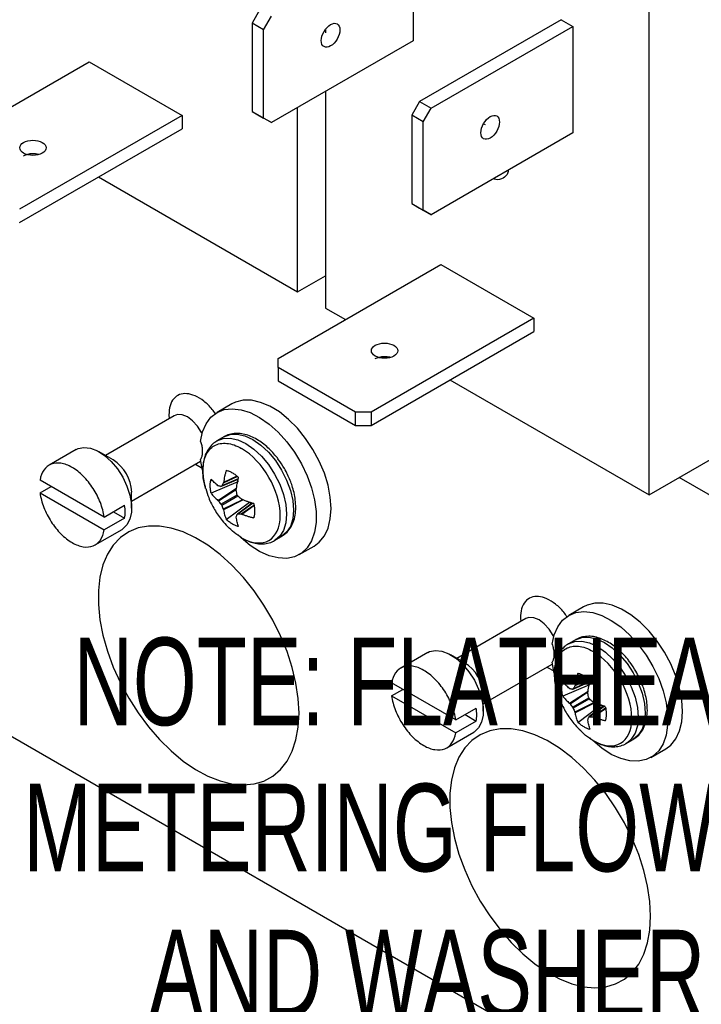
# Model space of a CAD drawing. Header units: inches. Extents: x 0.5 to 21.6, y 0.5 to 16.5.
# Tile 23 of 29: x 18.5 to 19.8, y 11.7 to 13.5. Entities that reach past the tile are written whole.
import ezdxf

# ---------------------------------------------------------------- set-up
doc = ezdxf.new("R2010")
doc.units = ezdxf.units.IN
doc.header["$LTSCALE"] = 2
doc.header["$MEASUREMENT"] = 0
doc.linetypes.add('SLD-Solid', pattern=[0])
doc.layers.add('TEXT', color=140, linetype='SLD-Solid', lineweight=25)
doc.styles.add('SLDTEXTSTYLE0', font='TXT', dxfattribs={"width": 0.7})

msp = doc.modelspace()

# ---------------------------------------------------------------- linework, layer by layer
for p, q in [((19.2656, 13.6894), (19.2656, 13.4868)), ((19.7139, 12.6238), (19.7139, 13.5767)), ((18.9744, 13.5466), (18.9594, 13.5206)), ((18.9813, 13.5079), (18.9594, 13.5206)), ((18.9594, 13.5206), (18.9594, 13.3527)), ((18.9813, 13.5079), (18.9963, 13.5339)), ((19.547, 13.5269), (19.2777, 13.3714)), ((19.547, 13.5269), (19.5689, 13.5142)), ((18.9813, 13.3401), (18.9813, 13.5079)), ((19.0987, 13.5082), (19.0987, 13.5023)), ((19.2997, 13.3588), (19.5689, 13.5142)), ((19.5689, 13.5142), (19.5689, 13.3117)), ((19.2656, 13.4868), (18.9963, 13.3314)), ((18.3408, 13.2689), (18.6497, 13.4472)), ((18.6497, 13.4472), (18.8265, 13.3451)), ((19.0987, 13.3905), (19.0987, 12.9789)), ((19.2777, 13.3714), (19.2627, 13.3455)), ((19.2777, 13.3714), (19.2997, 13.3588)), ((18.9594, 13.3527), (18.9813, 13.3401)), ((18.9594, 13.3527), (18.9744, 13.3441)), ((19.0457, 13.0096), (19.0457, 13.3599)), ((19.2847, 13.3328), (19.2997, 13.3588)), ((18.8265, 13.3451), (18.5176, 13.1668)), ((18.8265, 13.3451), (18.8265, 13.3198)), ((18.9744, 13.3441), (18.9963, 13.3314)), ((18.9963, 13.3314), (18.9813, 13.3401)), ((19.2847, 13.3328), (19.2627, 13.3455)), ((19.2627, 13.3455), (19.2627, 13.1776)), ((19.2847, 13.165), (19.2847, 13.3328)), ((19.3993, 13.3292), (19.4026, 13.3281)), ((18.5176, 13.1415), (18.8265, 13.3198)), ((19.5689, 13.3117), (19.2997, 13.1563)), ((18.6673, 13.228), (19.0457, 13.0096)), ((19.2627, 13.1776), (19.2847, 13.165)), ((19.2627, 13.1776), (19.2777, 13.1689)), ((19.2777, 13.1689), (19.2997, 13.1563)), ((19.2997, 13.1563), (19.2847, 13.165)), ((16.909, 13.0842), (20.1461, 11.2155)), ((19.009, 12.8831), (19.3179, 13.0614)), ((19.3179, 13.0614), (19.4947, 12.9594)), ((19.7139, 12.6238), (20.4521, 13.05)), ((19.0457, 13.0096), (19.0987, 13.0402)), ((19.0987, 12.9789), (19.1368, 12.9569)), ((19.4947, 12.9594), (19.1858, 12.7811)), ((19.4947, 12.9594), (19.4947, 12.9341)), ((19.1858, 12.7558), (19.4947, 12.9341)), ((19.009, 12.8658), (19.009, 12.8831)), ((19.1558, 12.7811), (19.009, 12.8658)), ((19.009, 12.8658), (19.009, 12.8405)), ((19.009, 12.8405), (19.1558, 12.7558)), ((19.3355, 12.8422), (19.7139, 12.6238)), ((18.9212, 12.7966), (18.8929, 12.7802)), ((18.8116, 12.7742), (18.6805, 12.6985)), ((18.8012, 12.7758), (18.802, 12.7687)), ((19.1858, 12.7811), (19.1558, 12.7811)), ((19.1558, 12.7558), (19.1558, 12.7811)), ((19.1858, 12.7811), (19.1858, 12.7558)), ((19.1558, 12.7558), (19.1858, 12.7558)), ((18.906, 12.7341), (18.8927, 12.7264)), ((18.6249, 12.7097), (18.5736, 12.6801)), ((18.6951, 12.69), (18.6686, 12.7053)), ((18.7305, 12.6119), (18.8616, 12.6876)), ((18.8516, 12.6818), (18.8661, 12.674)), ((18.865, 12.6705), (18.8616, 12.6911)), ((18.9314, 12.6585), (18.9046, 12.646)), ((18.9307, 12.6591), (18.905, 12.6471)), ((20.1461, 12.4403), (19.771, 12.6568)), ((18.6783, 12.5814), (18.5564, 12.6517)), ((18.5564, 12.6273), (18.5776, 12.6395)), ((18.9322, 12.6483), (18.8815, 12.6267)), ((18.901, 12.6399), (18.9331, 12.6538)), ((18.9332, 12.6543), (18.9016, 12.6406)), ((18.9317, 12.6532), (18.9322, 12.6483)), ((18.5564, 12.6273), (18.6783, 12.5569)), ((18.7305, 12.5982), (18.7305, 12.6288)), ((18.8946, 12.6131), (18.9298, 12.6362)), ((18.8953, 12.6122), (18.9295, 12.6347)), ((18.9003, 12.6059), (18.931, 12.6236)), ((18.9323, 12.6213), (18.9016, 12.6036)), ((18.6783, 12.5814), (18.7172, 12.6038)), ((18.9412, 12.6145), (18.9046, 12.5962)), ((18.9427, 12.614), (18.905, 12.595)), ((18.9103, 12.5769), (18.9543, 12.61)), ((18.9596, 12.6081), (18.9314, 12.5872)), ((18.9324, 12.5874), (18.96, 12.6079)), ((18.9385, 12.5873), (18.9628, 12.6042)), ((18.9396, 12.587), (18.9629, 12.6033)), ((18.9543, 12.61), (18.9583, 12.6071)), ((18.696, 12.5916), (18.7172, 12.5793)), ((18.7172, 12.5793), (18.6783, 12.5569)), ((18.6611, 12.5285), (18.7124, 12.5581)), ((19.0022, 12.5368), (19.0155, 12.5444)), ((19.004, 12.5379), (19.0022, 12.5368)), ((19.0489, 12.51), (19.0772, 12.5264)), ((19.5894, 12.4108), (19.5611, 12.3945)), ((19.4798, 12.3884), (19.3487, 12.3127)), ((19.4694, 12.39), (19.4702, 12.3829)), ((19.5742, 12.3483), (19.561, 12.3407)), ((19.2931, 12.3239), (19.2418, 12.2943)), ((19.3634, 12.3043), (19.3368, 12.3196)), ((19.3987, 12.2261), (19.5298, 12.3018)), ((19.5332, 12.2848), (19.5298, 12.3054)), ((19.5198, 12.2961), (19.5343, 12.2882)), ((19.3465, 12.1956), (19.2246, 12.266)), ((19.6004, 12.2625), (19.5497, 12.241)), ((19.5692, 12.2542), (19.6013, 12.2681)), ((19.6014, 12.2685), (19.5698, 12.2549)), ((19.5997, 12.2728), (19.5728, 12.2603)), ((19.5989, 12.2733), (19.5732, 12.2613)), ((19.5999, 12.2675), (19.6004, 12.2625)), ((19.2246, 12.2415), (19.2458, 12.2537)), ((19.5628, 12.2273), (19.598, 12.2505)), ((19.5636, 12.2265), (19.5977, 12.2489)), ((19.2246, 12.2415), (19.3465, 12.1711)), ((19.3987, 12.2124), (19.3987, 12.2431)), ((19.5685, 12.2202), (19.5992, 12.2379)), ((19.6006, 12.2356), (19.5698, 12.2178)), ((19.6094, 12.2288), (19.5728, 12.2104)), ((19.6109, 12.2282), (19.5732, 12.2093)), ((19.3465, 12.1956), (19.3854, 12.2181)), ((19.3642, 12.2058), (19.3854, 12.1936)), ((19.5785, 12.1911), (19.6225, 12.2243)), ((19.6278, 12.2223), (19.5996, 12.2014)), ((19.6006, 12.2016), (19.6282, 12.2222)), ((19.6068, 12.2015), (19.631, 12.2185)), ((19.6079, 12.2013), (19.6311, 12.2176)), ((19.6225, 12.2243), (19.6265, 12.2213)), ((19.3854, 12.1936), (19.3465, 12.1711)), ((19.3293, 12.1428), (19.3806, 12.1724)), ((19.6704, 12.151), (19.6837, 12.1587)), ((19.6722, 12.1521), (19.6704, 12.151)), ((19.7171, 12.1243), (19.7454, 12.1406))]:
    msp.add_line(p, q)
at = {"flags": 128}
for points in [[(18.8616, 12.7253), (18.8654, 12.7433), (18.872, 12.7587), (18.8813, 12.7711), (18.8929, 12.7802), (18.9065, 12.7857), (18.9218, 12.7875), (18.9385, 12.7856), (18.956, 12.78), (18.9738, 12.7708), (18.9917, 12.7583), (19.0089, 12.7428), (19.0252, 12.7247), (19.04, 12.7046), (19.053, 12.6828), (19.0638, 12.6601), (19.0722, 12.637), (19.078, 12.6141), (19.0809, 12.592), (19.0809, 12.5713), (19.078, 12.5526), (19.0722, 12.5363), (19.0638, 12.5229), (19.053, 12.5127), (19.04, 12.5059), (19.0252, 12.5029), (19.0089, 12.5036), (18.9917, 12.508), (18.9738, 12.5161), (18.956, 12.5276), (18.9385, 12.5421), (18.933, 12.5474)], [(19.0772, 12.5264), (19.087, 12.5337), (19.0967, 12.5456), (19.1037, 12.5605), (19.108, 12.578), (19.1095, 12.5978), (19.108, 12.6192), (19.1037, 12.6418), (19.0967, 12.6648), (19.087, 12.6878), (19.0751, 12.7101), (19.0611, 12.7311), (19.0456, 12.7503), (19.0288, 12.7671), (19.0112, 12.7812), (18.9933, 12.7921), (18.9756, 12.7995), (18.9585, 12.8034), (18.9424, 12.8034), (18.9279, 12.7998), (18.9212, 12.7966)], [(18.8644, 12.7399), (18.8632, 12.7423), (18.8556, 12.7543), (18.8464, 12.7644), (18.8365, 12.7717), (18.8265, 12.7758), (18.8174, 12.7762), (18.8116, 12.7742)], [(18.8925, 12.7263), (18.8927, 12.7264), (18.9045, 12.7308), (18.9179, 12.7313), (18.9324, 12.728), (18.9475, 12.721), (18.9626, 12.7106), (18.9771, 12.6971), (18.9905, 12.6811), (19.0022, 12.6632), (19.0119, 12.6441), (19.019, 12.6245), (19.0234, 12.6052), (19.0249, 12.5869), (19.0234, 12.5703), (19.019, 12.5561), (19.0119, 12.5448), (19.004, 12.5379)], [(18.906, 12.7341), (18.906, 12.7341), (18.9177, 12.7384), (18.9311, 12.739), (18.9456, 12.7357), (18.9607, 12.7287)], [(18.6249, 12.7097), (18.6286, 12.7115), (18.6396, 12.7138), (18.6521, 12.7123), (18.6653, 12.7072), (18.6786, 12.6986), (18.6915, 12.6871), (18.7033, 12.673), (18.7135, 12.6571), (18.7216, 12.6401), (18.7273, 12.6229), (18.7301, 12.6061), (18.7301, 12.5907), (18.7273, 12.5772), (18.7216, 12.5665), (18.7135, 12.5588), (18.7124, 12.5581)], [(18.9607, 12.7287), (18.9758, 12.7182), (18.9904, 12.7048), (19.0037, 12.6888), (19.0155, 12.6709), (19.0251, 12.6518), (19.0323, 12.6322), (19.0367, 12.6129), (19.0382, 12.5946), (19.0367, 12.578), (19.0323, 12.5637), (19.0251, 12.5524), (19.0155, 12.5444), (19.0155, 12.5444)], [(19.0486, 12.2083), (19.0471, 12.2363), (19.0428, 12.2654), (19.0357, 12.2954), (19.0259, 12.3257), (19.0135, 12.3559), (18.9988, 12.3855), (18.9819, 12.4142), (18.9632, 12.4413), (18.9428, 12.4667), (18.9212, 12.4897), (18.8986, 12.5102), (18.8754, 12.5278), (18.8519, 12.5421), (18.8285, 12.5531), (18.8056, 12.5606), (18.7834, 12.5644), (18.7624, 12.5644), (18.7428, 12.5607), (18.7249, 12.5534), (18.7091, 12.5425), (18.6955, 12.5282), (18.6844, 12.5107), (18.6759, 12.4903), (18.6702, 12.4673), (18.6673, 12.442), (18.6673, 12.4149), (18.6702, 12.3863), (18.6759, 12.3567), (18.6844, 12.3265), (18.6955, 12.2962), (18.7091, 12.2662), (18.7249, 12.237), (18.7428, 12.209), (18.7624, 12.1827), (18.7834, 12.1585), (18.8056, 12.1367), (18.8285, 12.1176), (18.8519, 12.1016), (18.8754, 12.0889), (18.8986, 12.0797), (18.9212, 12.0741), (18.9428, 12.0721), (18.9632, 12.074), (18.9819, 12.0795), (18.9988, 12.0886), (19.0135, 12.1013), (19.0259, 12.1172), (19.0357, 12.1362), (19.0428, 12.1579), (19.0471, 12.1821), (19.0486, 12.2083)], [(19.7454, 12.1406), (19.7552, 12.1479), (19.7649, 12.1598), (19.7719, 12.1747), (19.7763, 12.1923), (19.7777, 12.212), (19.7763, 12.2335), (19.7719, 12.256), (19.7649, 12.2791), (19.7552, 12.3021), (19.7433, 12.3243), (19.7294, 12.3453), (19.7138, 12.3645), (19.697, 12.3813), (19.6794, 12.3954), (19.6615, 12.4063), (19.6438, 12.4138), (19.6267, 12.4176), (19.6106, 12.4177), (19.5961, 12.4141), (19.5894, 12.4108)], [(19.5298, 12.3396), (19.5336, 12.3576), (19.5403, 12.373), (19.5495, 12.3854), (19.5611, 12.3944), (19.5747, 12.4), (19.5901, 12.4018), (19.6067, 12.3999), (19.6242, 12.3942), (19.6421, 12.385), (19.6599, 12.3725), (19.6771, 12.357), (19.6934, 12.339), (19.7082, 12.3188), (19.7212, 12.2971), (19.7321, 12.2743), (19.7405, 12.2512), (19.7462, 12.2283), (19.7491, 12.2062), (19.7491, 12.1856), (19.7462, 12.1668), (19.7405, 12.1505), (19.7321, 12.1371), (19.7212, 12.1269), (19.7082, 12.1202), (19.6934, 12.1172), (19.6771, 12.1179), (19.6599, 12.1223), (19.6421, 12.1303), (19.6242, 12.1418), (19.6067, 12.1564), (19.6012, 12.1616)], [(19.5326, 12.3541), (19.5314, 12.3565), (19.5238, 12.3685), (19.5147, 12.3786), (19.5047, 12.386), (19.4948, 12.39), (19.4856, 12.3905), (19.4798, 12.3884)], [(19.5607, 12.3406), (19.561, 12.3407), (19.5727, 12.345), (19.5861, 12.3456), (19.6006, 12.3423), (19.6157, 12.3353), (19.6308, 12.3248), (19.6453, 12.3114), (19.6587, 12.2954), (19.6705, 12.2775), (19.6801, 12.2584), (19.6872, 12.2388), (19.6916, 12.2195), (19.6931, 12.2012), (19.6916, 12.1846), (19.6872, 12.1703), (19.6801, 12.159), (19.6722, 12.1521)], [(19.5742, 12.3483), (19.5742, 12.3483), (19.5859, 12.3527), (19.5993, 12.3532), (19.6138, 12.3499), (19.6289, 12.3429)], [(19.6289, 12.3429), (19.644, 12.3325), (19.6586, 12.319), (19.672, 12.303), (19.6837, 12.2851), (19.6933, 12.266), (19.7005, 12.2464), (19.7049, 12.2271), (19.7064, 12.2088), (19.7049, 12.1922), (19.7005, 12.178), (19.6933, 12.1667), (19.6837, 12.1587), (19.6837, 12.1587)], [(19.2931, 12.3239), (19.2968, 12.3257), (19.3079, 12.328), (19.3203, 12.3266), (19.3335, 12.3214), (19.3468, 12.3129), (19.3597, 12.3013), (19.3716, 12.2872), (19.3818, 12.2714), (19.3899, 12.2544), (19.3955, 12.2371), (19.3983, 12.2204), (19.3983, 12.2049), (19.3955, 12.1915), (19.3899, 12.1807), (19.3818, 12.1731), (19.3806, 12.1724)], [(19.7168, 11.8226), (19.7154, 11.8505), (19.711, 11.8797), (19.7039, 11.9096), (19.6941, 11.9399), (19.6817, 11.9701), (19.667, 11.9998), (19.6501, 12.0284), (19.6314, 12.0556), (19.611, 12.0809), (19.5894, 12.104), (19.5668, 12.1244), (19.5436, 12.142), (19.5201, 12.1564), (19.4967, 12.1674), (19.4738, 12.1748), (19.4516, 12.1786), (19.4306, 12.1787), (19.411, 12.175), (19.3931, 12.1676), (19.3773, 12.1567), (19.3637, 12.1424), (19.3526, 12.1249), (19.3441, 12.1045), (19.3384, 12.0815), (19.3355, 12.0563), (19.3355, 12.0291), (19.3384, 12.0005), (19.3441, 11.9709), (19.3526, 11.9407), (19.3637, 11.9104), (19.3773, 11.8804), (19.3931, 11.8512), (19.411, 11.8233), (19.4306, 11.797), (19.4516, 11.7728), (19.4738, 11.7509), (19.4967, 11.7319), (19.5201, 11.7159), (19.5436, 11.7032), (19.5668, 11.6939), (19.5894, 11.6883), (19.611, 11.6864), (19.6314, 11.6882), (19.6501, 11.6937), (19.667, 11.7029), (19.6817, 11.7155), (19.6941, 11.7314), (19.7039, 11.7504), (19.711, 11.7722), (19.7154, 11.7963), (19.7168, 11.8226)]]:
    msp.add_lwpolyline(points, dxfattribs=at)
for centre in [(18.6552, 12.6261), (19.3234, 12.2404)]:
    msp.add_arc(centre, 0.0754, 2.0268, 57.9678)
for points, knots in [([(19.1086, 13.4771), (19.104, 13.4744), (19.0994, 13.4739), (19.0928, 13.4777), (19.0909, 13.4819), (19.0909, 13.4926), (19.0928, 13.499), (19.0994, 13.5104), (19.104, 13.5152), (19.1086, 13.5179)], [0, 0, 0, 0, 0.25, 0.25, 0.5, 0.5, 0.75, 0.75, 1, 1, 1, 1]), ([(19.1086, 13.5179), (19.1132, 13.5206), (19.1178, 13.521), (19.1244, 13.5172), (19.1263, 13.513), (19.1263, 13.5023), (19.1244, 13.4959), (19.1178, 13.4846), (19.1132, 13.4797), (19.1086, 13.4771)], [0, 0, 0, 0, 0.25, 0.25, 0.5, 0.5, 0.75, 0.75, 1, 1, 1, 1]), ([(19.4119, 13.3019), (19.4073, 13.2993), (19.4027, 13.2988), (19.3962, 13.3026), (19.3943, 13.3068), (19.3943, 13.3175), (19.3962, 13.3239), (19.4027, 13.3352), (19.4073, 13.3401), (19.4119, 13.3428)], [0, 0, 0, 0, 0.25, 0.25, 0.5, 0.5, 0.75, 0.75, 1, 1, 1, 1]), ([(19.4119, 13.3428), (19.4166, 13.3454), (19.4212, 13.3459), (19.4277, 13.3421), (19.4296, 13.3379), (19.4296, 13.3272), (19.4277, 13.3208), (19.4212, 13.3095), (19.4166, 13.3046), (19.4119, 13.3019)], [0, 0, 0, 0, 0.25, 0.25, 0.5, 0.5, 0.75, 0.75, 1, 1, 1, 1]), ([(18.5606, 13.2733), (18.556, 13.2706), (18.5494, 13.2691), (18.5364, 13.2691), (18.5299, 13.2706), (18.5206, 13.276), (18.5179, 13.2797), (18.5179, 13.2873), (18.5206, 13.291), (18.5252, 13.2937)], [0, 0, 0, 0, 0.25, 0.25, 0.5, 0.5, 0.75, 0.75, 1, 1, 1, 1]), ([(18.5252, 13.2937), (18.5299, 13.2964), (18.5364, 13.2979), (18.5494, 13.2979), (18.556, 13.2964), (18.5652, 13.291), (18.5679, 13.2873), (18.5679, 13.2797), (18.5652, 13.276), (18.5606, 13.2733)], [0, 0, 0, 0, 0.25, 0.25, 0.5, 0.5, 0.75, 0.75, 1, 1, 1, 1]), ([(18.5252, 13.2684), (18.5278, 13.2696), (18.533, 13.272), (18.5428, 13.2729), (18.5504, 13.2724), (18.5537, 13.2711), (18.5542, 13.2708)], [0, 0, 0, 0, 0.3108999, 0.6217998, 0.9326998, 1, 1, 1, 1]), ([(19.4463, 13.2409), (19.4461, 13.2393), (19.445, 13.232), (19.4367, 13.2252), (19.4266, 13.2214), (19.4196, 13.2241), (19.4182, 13.2247)], [0, 0, 0, 0, 0.103223, 0.4986378, 0.8940526, 1, 1, 1, 1]), ([(19.2288, 12.8875), (19.2242, 12.8849), (19.2177, 12.8833), (19.2046, 12.8833), (19.1981, 12.8849), (19.1888, 12.8902), (19.1861, 12.894), (19.1861, 12.9015), (19.1888, 12.9053), (19.1934, 12.908)], [0, 0, 0, 0, 0.25, 0.25, 0.5, 0.5, 0.75, 0.75, 1, 1, 1, 1]), ([(19.1934, 12.908), (19.1981, 12.9106), (19.2046, 12.9122), (19.2177, 12.9122), (19.2242, 12.9106), (19.2334, 12.9053), (19.2361, 12.9015), (19.2361, 12.894), (19.2334, 12.8902), (19.2288, 12.8875)], [0, 0, 0, 0, 0.25, 0.25, 0.5, 0.5, 0.75, 0.75, 1, 1, 1, 1]), ([(19.1934, 12.8826), (19.196, 12.8838), (19.2012, 12.8862), (19.211, 12.8871), (19.2186, 12.8867), (19.2219, 12.8853), (19.2224, 12.8851)], [0, 0, 0, 0, 0.3109, 0.6218, 0.9327, 1, 1, 1, 1]), ([(18.8899, 12.7775), (18.8879, 12.7805), (18.8814, 12.79), (18.8678, 12.8024), (18.8512, 12.8128), (18.8352, 12.817), (18.821, 12.8152), (18.8099, 12.8072), (18.8026, 12.7939), (18.8016, 12.7817), (18.8012, 12.7758)], [0, 0, 0, 0, 0.062297, 0.19872, 0.335143, 0.465813, 0.596483, 0.732907, 0.86933, 1, 1, 1, 1]), ([(18.8121, 12.7745), (18.8121, 12.7745), (18.8123, 12.7747), (18.8119, 12.7744), (18.8115, 12.7742)], [0, 0, 0, 0, 0.18841, 1, 1, 1, 1]), ([(19.0208, 12.6739), (19.0172, 12.6796), (19.0123, 12.6875), (19.0039, 12.6983), (18.9964, 12.7068), (18.987, 12.7158), (18.9768, 12.724), (18.9658, 12.7309), (18.9544, 12.7362), (18.9427, 12.7396), (18.9308, 12.7409), (18.9191, 12.7395), (18.9102, 12.737), (18.9061, 12.7339), (18.9052, 12.7332)], [0, 0, 0, 0, 0.118373, 0.166426, 0.24548, 0.32643, 0.41226, 0.50081, 0.591467, 0.683739, 0.777363, 0.872594, 0.970928, 1, 1, 1, 1]), ([(18.8616, 12.7253), (18.862, 12.724), (18.8628, 12.7214), (18.8637, 12.7175), (18.8644, 12.7137), (18.8648, 12.7099), (18.8648, 12.7076), (18.8648, 12.7064)], [0, 0, 0, 0, 0.201514, 0.400759, 0.599241, 0.798486, 1, 1, 1, 1]), ([(18.8926, 12.726), (18.8898, 12.7242), (18.8834, 12.7203), (18.876, 12.7109), (18.8701, 12.6992), (18.8667, 12.6859), (18.8655, 12.6718), (18.8664, 12.6574), (18.8683, 12.6455), (18.8703, 12.6384), (18.871, 12.6361)], [0, 0, 0, 0, 0.113346, 0.253089, 0.395636, 0.538702, 0.678837, 0.813206, 0.938044, 1, 1, 1, 1]), ([(18.8711, 12.6356), (18.8697, 12.6411), (18.8667, 12.6528), (18.8655, 12.6696), (18.8669, 12.6855), (18.8711, 12.6991), (18.8779, 12.7099), (18.8871, 12.7175), (18.8983, 12.7217), (18.9111, 12.7221), (18.925, 12.7192), (18.9346, 12.7143), (18.9394, 12.7118)], [0, 0, 0, 0, 0.090288, 0.191367, 0.292446, 0.393525, 0.494605, 0.595684, 0.696763, 0.797842, 0.898921, 1, 1, 1, 1]), ([(18.9394, 12.5421), (18.98, 12.5187), (19.0129, 12.5377), (19.0129, 12.6314), (18.98, 12.6884), (18.9394, 12.7118)], [0, 0, 0, 0, 0.5, 0.5, 1, 1, 1, 1]), ([(18.8648, 12.7064), (18.8648, 12.7052), (18.8648, 12.7029), (18.8644, 12.6996), (18.8637, 12.6965), (18.8628, 12.6937), (18.862, 12.692), (18.8616, 12.6911)], [0, 0, 0, 0, 0.201514, 0.400759, 0.599241, 0.798486, 1, 1, 1, 1]), ([(18.6783, 12.5814), (18.6771, 12.5903), (18.6746, 12.5997), (18.6674, 12.6183), (18.6627, 12.6275), (18.6517, 12.6445), (18.6453, 12.6524), (18.6318, 12.666), (18.6246, 12.6716), (18.6101, 12.6799), (18.6029, 12.6826), (18.5894, 12.6847), (18.583, 12.6842), (18.572, 12.6798), (18.5673, 12.676), (18.5601, 12.6657), (18.5576, 12.6592), (18.5564, 12.6517)], [0, 0, 0, 0, 0.125, 0.125, 0.25, 0.25, 0.375, 0.375, 0.5, 0.5, 0.625, 0.625, 0.75, 0.75, 0.875, 0.875, 1, 1, 1, 1]), ([(19.0168, 12.5456), (19.0192, 12.5472), (19.0251, 12.5509), (19.0322, 12.56), (19.0381, 12.5716), (19.0415, 12.5849), (19.0427, 12.5991), (19.0419, 12.6135), (19.0394, 12.6275), (19.036, 12.64), (19.0318, 12.6515), (19.027, 12.6626), (19.0229, 12.67), (19.0208, 12.6739)], [0, 0, 0, 0, 0.072951, 0.177599, 0.284347, 0.391484, 0.496425, 0.597049, 0.690535, 0.778168, 0.844613, 0.919628, 1, 1, 1, 1]), ([(18.9103, 12.6704), (18.9097, 12.6684), (18.9086, 12.6645), (18.9072, 12.6587), (18.906, 12.6529), (18.9053, 12.649), (18.905, 12.6471)], [0, 0, 0, 0, 0.250188, 0.5, 0.749812, 1, 1, 1, 1]), ([(18.9103, 12.6704), (18.9112, 12.6701), (18.9131, 12.6696), (18.9161, 12.6685), (18.919, 12.6672), (18.921, 12.6661), (18.922, 12.6656)], [0, 0, 0, 0, 0.2509752, 0.5002582, 0.7494076, 1, 1, 1, 1]), ([(18.922, 12.6656), (18.923, 12.665), (18.9249, 12.6638), (18.9279, 12.6617), (18.9308, 12.6594), (18.9327, 12.6577), (18.9337, 12.6569)], [0, 0, 0, 0, 0.250592, 0.499742, 0.749025, 1, 1, 1, 1]), ([(18.9292, 12.6331), (18.9295, 12.635), (18.9301, 12.6389), (18.9311, 12.6449), (18.9323, 12.6508), (18.9332, 12.6549), (18.9337, 12.6569)], [0, 0, 0, 0, 0.250188, 0.5, 0.749812, 1, 1, 1, 1]), ([(18.8815, 12.6267), (18.8812, 12.628), (18.8807, 12.6305), (18.8802, 12.6342), (18.8799, 12.6377), (18.8798, 12.6424), (18.8801, 12.6479), (18.881, 12.6518), (18.8815, 12.6538)], [0, 0, 0, 0, 0.124935, 0.249576, 0.374466, 0.500155, 0.750553, 1, 1, 1, 1]), ([(18.8946, 12.6411), (18.8933, 12.6421), (18.8909, 12.6442), (18.8875, 12.6473), (18.8844, 12.6505), (18.8825, 12.6527), (18.8815, 12.6538)], [0, 0, 0, 0, 0.250188, 0.5, 0.749812, 1, 1, 1, 1]), ([(18.5564, 12.6273), (18.5576, 12.6183), (18.5601, 12.6089), (18.5673, 12.5904), (18.572, 12.5812), (18.583, 12.5641), (18.5894, 12.5562), (18.6029, 12.5427), (18.6101, 12.537), (18.6246, 12.5287), (18.6318, 12.526), (18.6453, 12.5239), (18.6517, 12.5245), (18.6627, 12.5288), (18.6674, 12.5326), (18.6746, 12.5429), (18.6771, 12.5494), (18.6783, 12.5569)], [0, 0, 0, 0, 0.125, 0.125, 0.25, 0.25, 0.375, 0.375, 0.5, 0.5, 0.625, 0.625, 0.75, 0.75, 0.875, 0.875, 1, 1, 1, 1]), ([(18.8713, 12.6357), (18.873, 12.6299), (18.8771, 12.6159), (18.8877, 12.5954), (18.8999, 12.577), (18.9094, 12.5672), (18.9129, 12.5636)], [0, 0, 0, 0, 0.215989, 0.515892, 0.819946, 1, 1, 1, 1]), ([(18.8815, 12.6267), (18.8825, 12.6255), (18.8844, 12.6232), (18.8875, 12.6197), (18.8909, 12.6163), (18.8933, 12.6142), (18.8946, 12.6131)], [0, 0, 0, 0, 0.2501883, 0.5, 0.7498117, 1, 1, 1, 1]), ([(18.9625, 12.607), (18.9605, 12.6076), (18.9565, 12.6088), (18.9508, 12.6108), (18.9451, 12.6129), (18.9415, 12.6143), (18.9396, 12.6151)], [0, 0, 0, 0, 0.250188, 0.5, 0.749812, 1, 1, 1, 1]), ([(18.9625, 12.607), (18.9627, 12.6058), (18.9632, 12.6033), (18.9637, 12.5996), (18.9641, 12.596), (18.9641, 12.5937), (18.9641, 12.5926)], [0, 0, 0, 0, 0.249811, 0.499022, 0.748719, 1, 1, 1, 1]), ([(18.905, 12.595), (18.9053, 12.5934), (18.906, 12.5903), (18.9072, 12.5857), (18.9086, 12.5812), (18.9097, 12.5783), (18.9103, 12.5769)], [0, 0, 0, 0, 0.250188, 0.5, 0.749812, 1, 1, 1, 1]), ([(18.9337, 12.5634), (18.9332, 12.5647), (18.9323, 12.5675), (18.9311, 12.5719), (18.9301, 12.5763), (18.9295, 12.5795), (18.9292, 12.581)], [0, 0, 0, 0, 0.250188, 0.5, 0.749812, 1, 1, 1, 1]), ([(18.9396, 12.587), (18.9415, 12.5864), (18.9451, 12.585), (18.9508, 12.5832), (18.9565, 12.5815), (18.9605, 12.5805), (18.9625, 12.58)], [0, 0, 0, 0, 0.2501883, 0.5, 0.7498117, 1, 1, 1, 1]), ([(18.9641, 12.5926), (18.9641, 12.5914), (18.9641, 12.5892), (18.9637, 12.5859), (18.9632, 12.5829), (18.9627, 12.5809), (18.9625, 12.58)], [0, 0, 0, 0, 0.251281, 0.500978, 0.750189, 1, 1, 1, 1]), ([(18.922, 12.5682), (18.921, 12.5688), (18.919, 12.57), (18.9161, 12.5721), (18.9131, 12.5743), (18.9112, 12.576), (18.9103, 12.5769)], [0, 0, 0, 0, 0.250592, 0.499742, 0.749025, 1, 1, 1, 1]), ([(18.9394, 12.5421), (18.9346, 12.5452), (18.9255, 12.5509), (18.9168, 12.5594), (18.9128, 12.5635)], [0, 0, 0, 0, 0.527731, 1, 1, 1, 1]), ([(18.9337, 12.5634), (18.9327, 12.5636), (18.9308, 12.5641), (18.9279, 12.5652), (18.9249, 12.5666), (18.923, 12.5677), (18.922, 12.5682)], [0, 0, 0, 0, 0.250975, 0.500258, 0.749408, 1, 1, 1, 1]), ([(18.9432, 12.54), (18.9467, 12.538), (18.9504, 12.536), (18.9543, 12.5349), (18.9545, 12.5348)], [0, 0, 0, 0, 0.935991, 1, 1, 1, 1]), ([(18.9545, 12.5348), (18.9582, 12.5336), (18.9658, 12.5311), (18.9774, 12.53), (18.9892, 12.5313), (18.9984, 12.5341), (19.0029, 12.5375), (19.0043, 12.5385)], [0, 0, 0, 0, 0.208454, 0.434012, 0.663441, 0.900345, 1, 1, 1, 1]), ([(19.5581, 12.3917), (19.5561, 12.3947), (19.5496, 12.4042), (19.5361, 12.4166), (19.5194, 12.427), (19.5034, 12.4312), (19.4893, 12.4295), (19.4781, 12.4215), (19.4708, 12.4081), (19.4699, 12.396), (19.4694, 12.39)], [0, 0, 0, 0, 0.062297, 0.19872, 0.335143, 0.465813, 0.596483, 0.732907, 0.86933, 1, 1, 1, 1]), ([(19.4803, 12.3887), (19.4803, 12.3888), (19.4805, 12.389), (19.4801, 12.3887), (19.4797, 12.3884)], [0, 0, 0, 0, 0.18841, 1, 1, 1, 1]), ([(19.5298, 12.3396), (19.5302, 12.3382), (19.531, 12.3356), (19.5319, 12.3317), (19.5326, 12.3279), (19.533, 12.3242), (19.533, 12.3218), (19.5331, 12.3206)], [0, 0, 0, 0, 0.201514, 0.400759, 0.599241, 0.798486, 1, 1, 1, 1]), ([(19.5608, 12.3403), (19.558, 12.3385), (19.5516, 12.3345), (19.5442, 12.3252), (19.5383, 12.3135), (19.5349, 12.3002), (19.5337, 12.286), (19.5346, 12.2716), (19.5365, 12.2597), (19.5386, 12.2527), (19.5392, 12.2503)], [0, 0, 0, 0, 0.113346, 0.253089, 0.395636, 0.538702, 0.678837, 0.813206, 0.938044, 1, 1, 1, 1]), ([(19.689, 12.2882), (19.6855, 12.2938), (19.6805, 12.3018), (19.6722, 12.3125), (19.6647, 12.3211), (19.6552, 12.3301), (19.645, 12.3382), (19.6341, 12.3451), (19.6226, 12.3504), (19.6109, 12.3539), (19.599, 12.3552), (19.5873, 12.3538), (19.5785, 12.3512), (19.5743, 12.3481), (19.5734, 12.3474)], [0, 0, 0, 0, 0.118373, 0.166426, 0.24548, 0.32643, 0.41226, 0.50081, 0.591467, 0.683739, 0.777363, 0.872594, 0.970928, 1, 1, 1, 1]), ([(19.5331, 12.3206), (19.533, 12.3194), (19.533, 12.3171), (19.5326, 12.3138), (19.5319, 12.3108), (19.531, 12.3079), (19.5302, 12.3062), (19.5298, 12.3054)], [0, 0, 0, 0, 0.201514, 0.400759, 0.599241, 0.798486, 1, 1, 1, 1]), ([(19.5393, 12.2499), (19.5379, 12.2554), (19.5349, 12.2671), (19.5337, 12.2839), (19.5351, 12.2997), (19.5393, 12.3133), (19.5462, 12.3241), (19.5554, 12.3318), (19.5666, 12.3359), (19.5793, 12.3364), (19.5932, 12.3334), (19.6028, 12.3285), (19.6076, 12.3261)], [0, 0, 0, 0, 0.090288, 0.191367, 0.292446, 0.393525, 0.494605, 0.595684, 0.696763, 0.797842, 0.898921, 1, 1, 1, 1]), ([(19.6076, 12.1564), (19.6482, 12.133), (19.6811, 12.152), (19.6811, 12.2456), (19.6482, 12.3026), (19.6076, 12.3261)], [0, 0, 0, 0, 0.5, 0.5, 1, 1, 1, 1]), ([(19.3465, 12.1956), (19.3453, 12.2045), (19.3428, 12.2139), (19.3356, 12.2325), (19.3309, 12.2417), (19.3199, 12.2588), (19.3135, 12.2667), (19.3, 12.2802), (19.2928, 12.2858), (19.2784, 12.2942), (19.2712, 12.2969), (19.2576, 12.299), (19.2513, 12.2984), (19.2402, 12.2941), (19.2355, 12.2903), (19.2283, 12.28), (19.2259, 12.2735), (19.2246, 12.266)], [0, 0, 0, 0, 0.125, 0.125, 0.25, 0.25, 0.375, 0.375, 0.5, 0.5, 0.625, 0.625, 0.75, 0.75, 0.875, 0.875, 1, 1, 1, 1]), ([(19.5785, 12.2846), (19.5779, 12.2827), (19.5768, 12.2788), (19.5754, 12.2729), (19.5742, 12.2671), (19.5735, 12.2633), (19.5732, 12.2613)], [0, 0, 0, 0, 0.250188, 0.5, 0.749812, 1, 1, 1, 1]), ([(19.5785, 12.2846), (19.5794, 12.2844), (19.5814, 12.2839), (19.5843, 12.2828), (19.5872, 12.2814), (19.5892, 12.2804), (19.5902, 12.2798)], [0, 0, 0, 0, 0.250975, 0.500258, 0.749408, 1, 1, 1, 1]), ([(19.685, 12.1599), (19.6874, 12.1614), (19.6933, 12.1652), (19.7005, 12.1742), (19.7063, 12.1859), (19.7097, 12.1992), (19.7109, 12.2134), (19.7101, 12.2277), (19.7076, 12.2417), (19.7042, 12.2542), (19.7, 12.2657), (19.6952, 12.2768), (19.6911, 12.2843), (19.689, 12.2882)], [0, 0, 0, 0, 0.072951, 0.177599, 0.284347, 0.391484, 0.496425, 0.597049, 0.690535, 0.778168, 0.844613, 0.919628, 1, 1, 1, 1]), ([(19.5497, 12.241), (19.5494, 12.2422), (19.5489, 12.2447), (19.5484, 12.2484), (19.5481, 12.252), (19.548, 12.2566), (19.5483, 12.2622), (19.5492, 12.2661), (19.5497, 12.268)], [0, 0, 0, 0, 0.124935, 0.249576, 0.374466, 0.500155, 0.750553, 1, 1, 1, 1]), ([(19.5628, 12.2553), (19.5616, 12.2564), (19.5591, 12.2584), (19.5558, 12.2616), (19.5526, 12.2648), (19.5507, 12.2669), (19.5497, 12.268)], [0, 0, 0, 0, 0.250188, 0.5, 0.749812, 1, 1, 1, 1]), ([(19.5902, 12.2798), (19.5912, 12.2792), (19.5932, 12.278), (19.5961, 12.2759), (19.599, 12.2737), (19.6009, 12.272), (19.6019, 12.2711)], [0, 0, 0, 0, 0.2505924, 0.4997418, 0.7490248, 1, 1, 1, 1]), ([(19.5974, 12.2473), (19.5977, 12.2493), (19.5983, 12.2532), (19.5993, 12.2591), (19.6005, 12.2651), (19.6014, 12.2691), (19.6019, 12.2711)], [0, 0, 0, 0, 0.2501883, 0.5, 0.7498117, 1, 1, 1, 1]), ([(19.5396, 12.25), (19.5412, 12.2441), (19.5453, 12.2302), (19.5559, 12.2096), (19.5681, 12.1912), (19.5776, 12.1815), (19.5812, 12.1779)], [0, 0, 0, 0, 0.215989, 0.515892, 0.819946, 1, 1, 1, 1]), ([(19.2246, 12.2415), (19.2259, 12.2326), (19.2283, 12.2232), (19.2355, 12.2046), (19.2402, 12.1954), (19.2513, 12.1783), (19.2576, 12.1704), (19.2712, 12.1569), (19.2784, 12.1513), (19.2928, 12.1429), (19.3, 12.1403), (19.3135, 12.1381), (19.3199, 12.1387), (19.3309, 12.1431), (19.3356, 12.1468), (19.3428, 12.1571), (19.3453, 12.1636), (19.3465, 12.1711)], [0, 0, 0, 0, 0.125, 0.125, 0.25, 0.25, 0.375, 0.375, 0.5, 0.5, 0.625, 0.625, 0.75, 0.75, 0.875, 0.875, 1, 1, 1, 1]), ([(19.5497, 12.241), (19.5507, 12.2398), (19.5526, 12.2374), (19.5558, 12.234), (19.5591, 12.2306), (19.5616, 12.2284), (19.5628, 12.2273)], [0, 0, 0, 0, 0.250188, 0.5, 0.749812, 1, 1, 1, 1]), ([(19.6307, 12.2213), (19.6287, 12.2219), (19.6248, 12.2231), (19.619, 12.2251), (19.6133, 12.2271), (19.6097, 12.2286), (19.6079, 12.2293)], [0, 0, 0, 0, 0.250188, 0.5, 0.749812, 1, 1, 1, 1]), ([(19.5732, 12.2093), (19.5735, 12.2077), (19.5742, 12.2045), (19.5754, 12.1999), (19.5768, 12.1954), (19.5779, 12.1926), (19.5785, 12.1911)], [0, 0, 0, 0, 0.250188, 0.5, 0.749812, 1, 1, 1, 1]), ([(19.6307, 12.2213), (19.6309, 12.22), (19.6314, 12.2175), (19.632, 12.2139), (19.6323, 12.2103), (19.6323, 12.208), (19.6323, 12.2068)], [0, 0, 0, 0, 0.2498115, 0.499022, 0.7487194, 1, 1, 1, 1]), ([(19.6323, 12.2068), (19.6323, 12.2057), (19.6323, 12.2034), (19.632, 12.2002), (19.6314, 12.1971), (19.6309, 12.1952), (19.6307, 12.1942)], [0, 0, 0, 0, 0.251281, 0.500978, 0.750189, 1, 1, 1, 1]), ([(19.5902, 12.1825), (19.5892, 12.1831), (19.5872, 12.1842), (19.5843, 12.1863), (19.5814, 12.1886), (19.5794, 12.1903), (19.5785, 12.1911)], [0, 0, 0, 0, 0.250592, 0.499742, 0.749025, 1, 1, 1, 1]), ([(19.6019, 12.1776), (19.6014, 12.179), (19.6005, 12.1817), (19.5993, 12.1861), (19.5983, 12.1906), (19.5977, 12.1937), (19.5974, 12.1953)], [0, 0, 0, 0, 0.250188, 0.5, 0.749812, 1, 1, 1, 1]), ([(19.6079, 12.2013), (19.6097, 12.2006), (19.6133, 12.1993), (19.619, 12.1975), (19.6248, 12.1958), (19.6287, 12.1947), (19.6307, 12.1942)], [0, 0, 0, 0, 0.2501883, 0.5, 0.7498117, 1, 1, 1, 1]), ([(19.6076, 12.1564), (19.6028, 12.1594), (19.5937, 12.1652), (19.5851, 12.1737), (19.581, 12.1777)], [0, 0, 0, 0, 0.527731, 1, 1, 1, 1]), ([(19.6019, 12.1776), (19.6009, 12.1779), (19.599, 12.1784), (19.5961, 12.1795), (19.5932, 12.1808), (19.5912, 12.1819), (19.5902, 12.1825)], [0, 0, 0, 0, 0.2509752, 0.5002582, 0.7494076, 1, 1, 1, 1]), ([(19.6114, 12.1542), (19.6149, 12.1523), (19.6187, 12.1502), (19.6225, 12.1491), (19.6227, 12.1491)], [0, 0, 0, 0, 0.9359908, 1, 1, 1, 1]), ([(19.6227, 12.1491), (19.6264, 12.1479), (19.634, 12.1454), (19.6457, 12.1442), (19.6574, 12.1455), (19.6666, 12.1484), (19.6712, 12.1518), (19.6725, 12.1528)], [0, 0, 0, 0, 0.208454, 0.434012, 0.663441, 0.900345, 1, 1, 1, 1])]:
    msp.add_open_spline(points, degree=3, knots=knots)
for points in [[(18.8953, 12.6407), (18.8951, 12.6407), (18.8948, 12.6409), (18.8946, 12.6411)], [(18.9003, 12.6398), (18.8994, 12.64), (18.8978, 12.6402), (18.8961, 12.6405), (18.8953, 12.6407)], [(18.9003, 12.6398), (18.9009, 12.6398), (18.9014, 12.6401), (18.9016, 12.6406)], [(18.9046, 12.646), (18.9041, 12.6451), (18.9031, 12.6433), (18.9021, 12.6415), (18.9016, 12.6406)], [(18.905, 12.6471), (18.9049, 12.6467), (18.9048, 12.6463), (18.9046, 12.646)], [(18.9293, 12.6318), (18.9292, 12.6322), (18.9292, 12.6327), (18.9292, 12.6331)], [(18.931, 12.6236), (18.9307, 12.625), (18.9301, 12.6277), (18.9296, 12.6304), (18.9293, 12.6318)], [(18.931, 12.6236), (18.9312, 12.6228), (18.9317, 12.622), (18.9324, 12.6213)], [(18.9385, 12.6158), (18.9375, 12.6167), (18.9354, 12.6185), (18.9334, 12.6204), (18.9324, 12.6213)], [(18.7181, 12.591), (18.7181, 12.5951), (18.7178, 12.5994), (18.7172, 12.6038)], [(18.8946, 12.6131), (18.8948, 12.6128), (18.8951, 12.6125), (18.8953, 12.6122)], [(18.8953, 12.6122), (18.8961, 12.6111), (18.8978, 12.609), (18.8994, 12.6069), (18.9003, 12.6059)], [(18.9016, 12.6036), (18.9014, 12.6044), (18.9009, 12.6053), (18.9003, 12.6059)], [(18.9016, 12.6036), (18.9021, 12.6023), (18.9031, 12.5998), (18.9041, 12.5974), (18.9046, 12.5962)], [(18.9396, 12.6151), (18.9393, 12.6152), (18.9389, 12.6155), (18.9385, 12.6158)], [(18.7172, 12.5793), (18.7178, 12.583), (18.7181, 12.5869), (18.7181, 12.591)], [(18.9046, 12.5962), (18.9048, 12.5958), (18.9049, 12.5954), (18.905, 12.595)], [(18.9292, 12.581), (18.9292, 12.5814), (18.9292, 12.5817), (18.9293, 12.5819)], [(18.9293, 12.5819), (18.9296, 12.5827), (18.9301, 12.5842), (18.9307, 12.5858), (18.931, 12.5866)], [(18.9324, 12.5874), (18.9317, 12.5874), (18.9312, 12.5872), (18.931, 12.5866)], [(18.9324, 12.5874), (18.9334, 12.5874), (18.9354, 12.5873), (18.9375, 12.5873), (18.9385, 12.5873)], [(18.9385, 12.5873), (18.9389, 12.5873), (18.9393, 12.5872), (18.9396, 12.587)], [(19.5636, 12.2549), (19.5633, 12.255), (19.563, 12.2551), (19.5628, 12.2553)], [(19.5685, 12.2541), (19.5677, 12.2542), (19.566, 12.2545), (19.5644, 12.2548), (19.5636, 12.2549)], [(19.5685, 12.2541), (19.5691, 12.254), (19.5696, 12.2543), (19.5698, 12.2549)], [(19.5728, 12.2603), (19.5723, 12.2594), (19.5713, 12.2576), (19.5703, 12.2558), (19.5698, 12.2549)], [(19.5732, 12.2613), (19.5731, 12.2609), (19.573, 12.2606), (19.5728, 12.2603)], [(19.5975, 12.246), (19.5974, 12.2465), (19.5974, 12.2469), (19.5974, 12.2473)], [(19.5992, 12.2379), (19.5989, 12.2392), (19.5983, 12.2419), (19.5978, 12.2447), (19.5975, 12.246)], [(19.5628, 12.2273), (19.563, 12.2271), (19.5633, 12.2268), (19.5636, 12.2265)], [(19.5636, 12.2265), (19.5644, 12.2254), (19.566, 12.2233), (19.5677, 12.2212), (19.5685, 12.2202)], [(19.5992, 12.2379), (19.5995, 12.2371), (19.6, 12.2362), (19.6006, 12.2356)], [(19.6068, 12.23), (19.6057, 12.2309), (19.6036, 12.2328), (19.6016, 12.2346), (19.6006, 12.2356)], [(19.6079, 12.2293), (19.6075, 12.2295), (19.6071, 12.2297), (19.6068, 12.23)], [(19.3863, 12.2053), (19.3863, 12.2094), (19.386, 12.2137), (19.3854, 12.2181)], [(19.5698, 12.2178), (19.5696, 12.2187), (19.5691, 12.2195), (19.5685, 12.2202)], [(19.5698, 12.2178), (19.5703, 12.2166), (19.5713, 12.2141), (19.5723, 12.2116), (19.5728, 12.2104)], [(19.5728, 12.2104), (19.573, 12.21), (19.5731, 12.2096), (19.5732, 12.2093)], [(19.3854, 12.1936), (19.386, 12.1973), (19.3863, 12.2012), (19.3863, 12.2053)], [(19.5974, 12.1953), (19.5974, 12.1956), (19.5974, 12.1959), (19.5975, 12.1962)], [(19.5975, 12.1962), (19.5978, 12.1969), (19.5983, 12.1985), (19.5989, 12.2001), (19.5992, 12.2009)], [(19.6006, 12.2016), (19.6, 12.2017), (19.5995, 12.2014), (19.5992, 12.2009)], [(19.6006, 12.2016), (19.6016, 12.2016), (19.6036, 12.2015), (19.6057, 12.2015), (19.6068, 12.2015)], [(19.6068, 12.2015), (19.6071, 12.2015), (19.6075, 12.2014), (19.6079, 12.2013)]]:
    msp.add_open_spline(points, degree=3)

# ---------------------------------------------------------------- texts
at = {"layer": 'TEXT', "insert": (19.838, 12.3523), "char_height": 0.1666667, "attachment_point": 2, "style": 'SLDTEXTSTYLE0'}
msp.add_mtext('NOTE: FLATHEAD SCREWS FOR ^JMETERING FLOW. PHILIPS SCREW ^JAND WASHER FOR LIMITING ^JTRAVEL ON METERING SCREW', dxfattribs=at)

doc.saveas('drawing.dxf')
